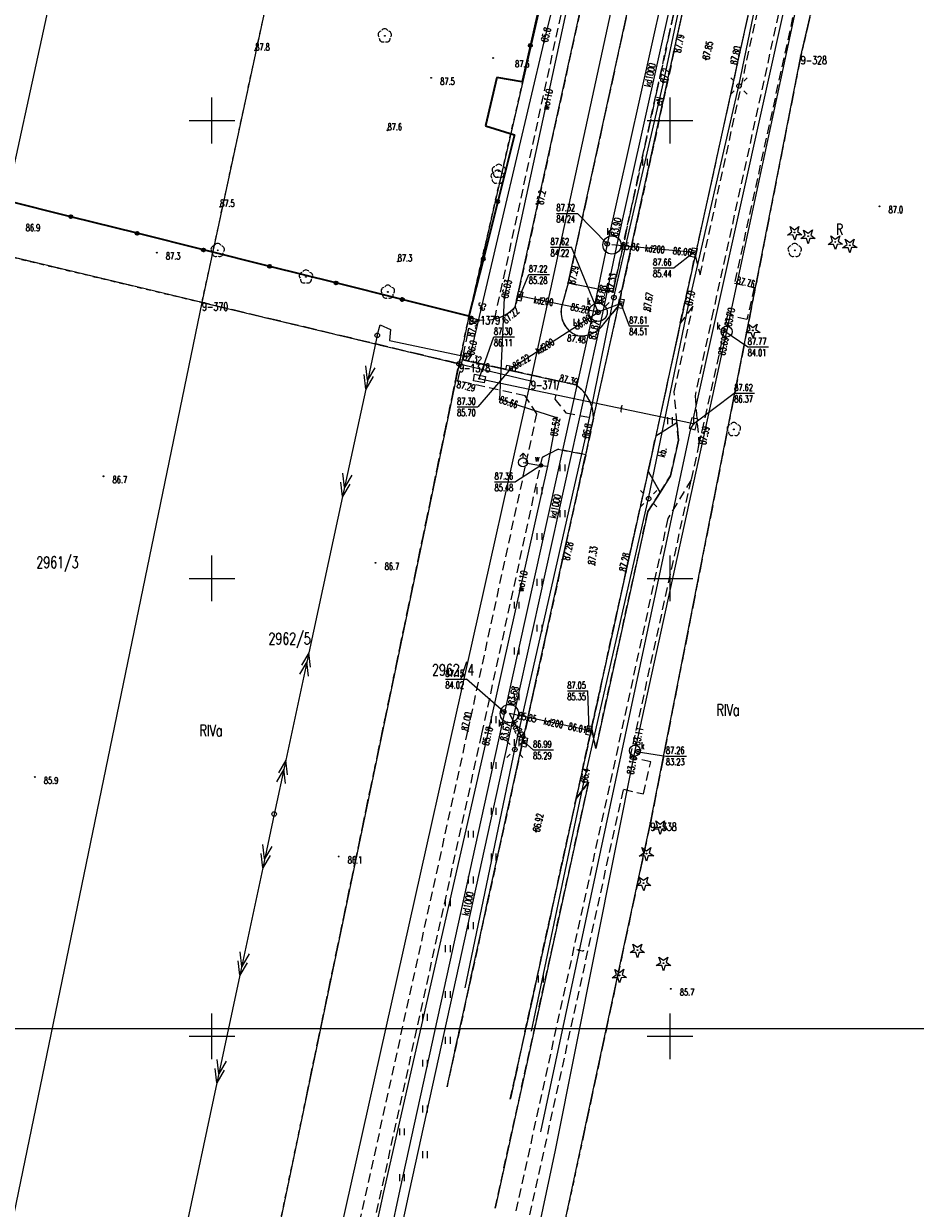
# Model space of a CAD drawing. Header units: metres. Extents: x 7427346 to 7428402, y 5774471 to 5775252.
# Tile 18 of 24: x 7427879 to 7427977, y 5774731 to 5774861. Entities that reach past the tile are written whole.
import ezdxf
from ezdxf.enums import TextEntityAlignment as Align

# ---------------------------------------------------------------- set-up
doc = ezdxf.new("R2010")
doc.units = ezdxf.units.M
doc.header["$MEASUREMENT"] = 0
for name, pattern in [('1', [0]), ('2_14', [1, -1]), ('2_OTKC', [1.5, 1, -0.5]), ('2_OTKG', [1.5, 1, -0.5]), ('2_OTKJ', [2, 1.5, -0.5]), ('2_OTKK', [0]), ('2_OTKU', [2, 1.5, -0.5]), ('2_OTZI', [1.5, 1, -0.5]), ('2_OTZT', [1.5, 1, -0.5]), ('4_SUEP_A', [0]), ('4_SUKP', [0]), ('4_SUPK', [0]), ('4_SUTP_A', [0]), ('4_SUWP', [0]), ('GDE', [0]), ('GUK', [2, 1.5, -0.5]), ('GUZ', [1, 0.5, -0.5])]:
    doc.linetypes.add(name, pattern=pattern)
doc.layers.get('0').update_dxf_attribs({"color": 250, "linetype": 'CONTINUOUS', "lineweight": 100})
for name, color, linetype, lineweight in [('Dzialki', 7, 'GDE', 18), ('Kontury', 3, 'GUK', 18), ('Numery_dzialek', 7, 'CONTINUOUS', 13), ('Numery_konturow', 3, 'CONTINUOUS', 13), ('Numery_punktow', 7, 'CONTINUOUS', 9), ('Numery_uzytkow', 3, 'CONTINUOUS', 13), ('OTK_E_T_3', 7, 'CONTINUOUS', 0), ('OTK_L_0', 7, '2_OTKJ', 18), ('OTK_L_1', 7, '2_OTKK', 25), ('OTK_L_2', 7, '2_OTKC', 18), ('OTK_L_3', 7, '2_OTKG', 18), ('OTK_L_4', 7, '2_OTKU', 18), ('OTO_L_0', 7, 'CONTINUOUS', 35), ('OTR_T_0', 7, 'CONTINUOUS', 18), ('OTR_T_1', 7, 'CONTINUOUS', 18), ('OTZ_L_3', 7, '2_OTZT', 18), ('Podzial_sekcyjny_krzyze', 7, '1', 18), ('Punkty', 7, 'CONTINUOUS', 18), ('ramka', 7, 'CONTINUOUS', 0), ('SUE_T_3', 7, 'CONTINUOUS', 18), ('SUEP_E_T_0', 1, 'CONTINUOUS', 0), ('SUEP_L_0', 1, '4_SUEP_A', 18), ('SUER_T_0', 1, 'CONTINUOUS', 18), ('SUP_E_T_1', 7, 'CONTINUOUS', 0), ('SUP_L_1', 7, '4_SUPK', 18), ('SUP_T_2', 7, 'CONTINUOUS', 18), ('SUP_T_4', 7, 'CONTINUOUS', 18), ('SUW_E_T_2', 5, 'CONTINUOUS', 0), ('SUW_T_2', 5, 'CONTINUOUS', 18), ('SUW_T_5', 5, 'CONTINUOUS', 18), ('SUWP_E_T_0', 5, 'CONTINUOUS', 0), ('SUWP_L_0', 5, '4_SUWP', 18), ('SUWR_T_0', 5, 'CONTINUOUS', 18), ('Uzytki', 3, 'GUZ', 18)]:
    doc.layers.add(name, color=color, linetype=linetype, lineweight=lineweight)
for name, color, linetype, lineweight, true_color in [('OTZ_T_0', 7, 'CONTINUOUS', 18, 0x008000), ('OTZ_T_1', 7, 'CONTINUOUS', 18, 0x008000), ('SUK_T_1', 7, 'CONTINUOUS', 18, 0x803300), ('SUKP_E_T_0', 7, 'CONTINUOUS', 0, 0x803300), ('SUKP_L_0', 7, '4_SUKP', 18, 0x803300), ('SUKR_T_0', 7, 'CONTINUOUS', 18, 0x803300), ('SUTP_E_T_0', 7, 'CONTINUOUS', 0, 0xff9100), ('SUTP_L_0', 7, '4_SUTP_A', 18, 0xff9100), ('SUTR_T_0', 7, 'CONTINUOUS', 18, 0xff9100)]:
    doc.layers.add(name, color=color, linetype=linetype, lineweight=lineweight, true_color=true_color)
doc.styles.get("Standard").update_dxf_attribs({"font": 'Simplex.SHX', "width": 0.75})

# ---------------------------------------------------------------- blocks, each defined once
blk = doc.blocks.new('GRO')
at = {"linetype": 'Continuous'}
blk.add_circle((0, 0), 0.045, dxfattribs=at)
blk = doc.blocks.new('GRT')
at = {"linetype": 'Continuous'}
blk.add_circle((0, 0), 0.25, dxfattribs=at)
blk = doc.blocks.new('2_OTRN')
at = {"linetype": 'Continuous'}
blk.add_circle((0, 0), 0.045, dxfattribs=at)
blk = doc.blocks.new('2_OTRS')
at = {"linetype": 'Continuous'}
blk.add_circle((0, 0), 0.045, dxfattribs=at)
blk = doc.blocks.new('2_OTZT')
at = {"linetype": 'Continuous'}
for p, q in [((-0.2625, -0.375), (-0.2625, 0.375)), ((0.2625, -0.375), (0.2625, 0.375))]:
    blk.add_line(p, q, dxfattribs=at)
blk = doc.blocks.new('2_OTZG')
at = {"linetype": 'Continuous'}
for p, q in [((-0.78225, -0.26495), (-0.3012, 0.09375)), ((-0.3012, 0.09375), (-0.4937, 0.6621)), ((-0.4937, 0.6621), (-0.0039, 0.31545)), ((-0.0039, 0.31545), (0.4771, 0.67415)), ((0.4771, 0.67415), (0.2988, 0.1012)), ((0.2988, 0.1012), (0.7886, -0.24545)), ((-0.18225, -0.2575), (-0.78225, -0.26495)), ((0.01025, -0.82585), (-0.18225, -0.2575)), ((0.1886, -0.2529), (0.01025, -0.82585)), ((0.7886, -0.24545), (0.1886, -0.2529))]:
    blk.add_line(p, q, dxfattribs=at)
blk.add_circle((0, 0), 0.045, dxfattribs=at)
blk = doc.blocks.new('2_OTZL')
at = {"linetype": 'Continuous'}
blk.add_circle((0, 0), 0.045, dxfattribs=at)
for centre, start, end in [((-0.36, 0.12), 102.1445, 221.86), ((0, 0.38), 30.1401, 149.8599), ((0.36, 0.12), 318.14, 77.8555), ((-0.22, -0.3), 174.1482, 293.8542), ((0.22, -0.3), 246.1458, 5.8518)]:
    blk.add_arc(centre, 0.375, start, end, dxfattribs=at)
blk = doc.blocks.new('4_SUEO_W')
at = {"linetype": 'Continuous'}
for p, q in [((-0.53035, 0.53035), (-0.8839, 0.8839)), ((0.53035, 0.53035), (0.8839, 0.8839)), ((-0.53035, -0.53035), (-0.8839, -0.8839)), ((0.53035, -0.53035), (0.8839, -0.8839))]:
    blk.add_line(p, q, dxfattribs=at)
blk.add_circle((0, 0), 0.025, dxfattribs=at)
blk = doc.blocks.new('4_SUPP')
at = {"linetype": 'Continuous'}
blk.add_circle((0, 0), 0.25, dxfattribs=at)
blk = doc.blocks.new('4_SUPS')
at = {"linetype": 'Continuous'}
blk.add_circle((0, 0), 0.0625, dxfattribs=at)
blk = doc.blocks.new('4_SUKK')
at = {"linetype": 'Continuous'}
for p, q in [((-0.5, -0.25), (-0.5, 0.25)), ((-0.5, 0.25), (0.5, 0.25)), ((-0.175, 0.25), (-0.175, -0.25)), ((0.175, 0.25), (0.175, -0.25)), ((0.5, 0.25), (0.5, -0.25)), ((0.5, -0.25), (-0.5, -0.25))]:
    blk.add_line(p, q, dxfattribs=at)
blk = doc.blocks.new('4_SUPW')
at = {"linetype": 'Continuous'}
blk.add_circle((0, 0), 0.25, dxfattribs=at)
blk = doc.blocks.new('4_SUWH')
at = {"linetype": 'Continuous'}
for p, q in [((0, 1), (-0.35355, 0.64645)), ((0, 1), (0.35355, 0.64645)), ((0, 0.5), (0, 1))]:
    blk.add_line(p, q, dxfattribs=at)
blk.add_circle((0, 0), 0.5, dxfattribs=at)
blk = doc.blocks.new('4_SUWW')
at = {"linetype": 'Continuous'}
for radius in [0.2, 0.175, 0.15, 0.125, 0.1, 0.075, 0.05, 0.025, 0.00715]:
    blk.add_circle((0, 0), radius, dxfattribs=at)

msp = doc.modelspace()

# ---------------------------------------------------------------- linework, layer by layer
at = {"layer": 'Dzialki'}
for p, q in [((7427898.92, 5774830.13), (7427938.01, 5775011.65)), ((7427934.82, 5774821.56), (7427974.08, 5775002.78)), ((7427967.07, 5774998.8), (7427928.05, 5774828.63)), ((7427964.26, 5774857.04), (7427988.6, 5774960.28)), ((7427899.92, 5774943.48), (7427876.29, 5774835.53)), ((7427947.86, 5774773.32), (7427964.26, 5774857.04)), ((7427898.92, 5774830.13), (7427876.29, 5774835.53)), ((7427865.04, 5774665.73), (7427898.92, 5774830.13)), ((7427898.92, 5774830.13), (7427926.97, 5774823.43)), ((7427928.05, 5774828.63), (7427926.97, 5774823.43)), ((7427926.97, 5774823.43), (7427892.51, 5774657.94)), ((7427926.97, 5774823.43), (7427934.82, 5774821.56)), ((7427897.89, 5774656.42), (7427934.82, 5774821.56)), ((7427925.14, 5774667.25), (7427947.86, 5774773.32))]:
    msp.add_line(p, q, dxfattribs=at)
at = {"layer": 'Kontury'}
for p, q in [((7427967.1, 5774869.08), (7427964.26, 5774857.04)), ((7427964.26, 5774857.04), (7427947.86, 5774773.32)), ((7427926.97, 5774823.43), (7427876.29, 5774835.53)), ((7427910.24, 5774743.08), (7427926.97, 5774823.43)), ((7427947.86, 5774773.32), (7427940.25, 5774737.77))]:
    msp.add_line(p, q, dxfattribs=at)
at = {"layer": 'OTK_L_0', "linetype": '2_OTKJ'}
for p, q in [((7427950.42, 5774857.48), (7427964.79, 5774922.95)), ((7427952.44, 5774894.45), (7427938.87, 5774832.23)), ((7427961.9, 5774877.02), (7427957.3, 5774856.04)), ((7427944.38, 5774829.75), (7427950.42, 5774857.48)), ((7427957.3, 5774856.04), (7427952.73, 5774835.26)), ((7427952.73, 5774835.26), (7427951.11, 5774827.86)), ((7427941.65, 5774817.5), (7427944.38, 5774829.75)), ((7427927.35, 5774823.87), (7427928.26, 5774828.48)), ((7427951.11, 5774827.86), (7427948.44, 5774815.56)), ((7427937.87, 5774821.54), (7427927.35, 5774823.87)), ((7427948.44, 5774815.56), (7427947.61, 5774811.7)), ((7427938.27, 5774802.07), (7427940.79, 5774813.51)), ((7427947.61, 5774811.7), (7427945.17, 5774800.71)), ((7427925.67, 5774744.5), (7427938.27, 5774802.07)), ((7427945.17, 5774800.71), (7427941.44, 5774783.68)), ((7427941.44, 5774783.68), (7427939.75, 5774775.95)), ((7427939.75, 5774775.95), (7427932.56, 5774743.13))]:
    msp.add_line(p, q, dxfattribs=at)
at = {"layer": 'OTK_L_0', "linetype": '2_14'}
for p, q in [((7427933.11, 5774829.66), (7427947.52, 5774895.45)), ((7427938.87, 5774832.23), (7427938.22, 5774829.9)), ((7427942.78, 5774827.81), (7427944.38, 5774829.75)), ((7427939.74, 5774821.09), (7427937.87, 5774821.54)), ((7427940.79, 5774813.51), (7427941.65, 5774817.5))]:
    msp.add_line(p, q, dxfattribs=at)
at = {"layer": 'OTK_L_0', "linetype": '2_OTKJ'}
for centre, radius, start, end in [((7427929.82, 5774832.63), 4.43, 249.3767, 317.9719), ((7427940.29, 5774829.49), 3, 261.353, 326.0284)]:
    msp.add_arc(centre, radius, start, end, dxfattribs=at)
at = {"layer": 'OTK_L_0', "linetype": '2_14'}
for centre, radius, start, end in [((7427940.84, 5774829.08), 2.75, 162.6385, 248.5774), ((7427937.34, 5774817.51), 4.31, 359.8656, 56.1633)]:
    msp.add_arc(centre, radius, start, end, dxfattribs=at)
at = {"layer": 'OTK_L_1', "linetype": '2_OTKK'}
for p, q in [((7427950.42, 5774857.48), (7427964.79, 5774922.95)), ((7427961.9, 5774877.02), (7427957.3, 5774856.04)), ((7427944.38, 5774829.75), (7427950.42, 5774857.48)), ((7427957.3, 5774856.04), (7427952.73, 5774835.26)), ((7427952.73, 5774835.26), (7427951.11, 5774827.86)), ((7427941.65, 5774817.5), (7427944.38, 5774829.75)), ((7427951.11, 5774827.86), (7427948.44, 5774815.56)), ((7427940.79, 5774813.51), (7427941.65, 5774817.5)), ((7427948.44, 5774815.56), (7427947.61, 5774811.7)), ((7427938.27, 5774802.07), (7427940.79, 5774813.51)), ((7427947.61, 5774811.7), (7427945.17, 5774800.71)), ((7427925.67, 5774744.5), (7427938.27, 5774802.07)), ((7427945.17, 5774800.71), (7427941.44, 5774783.68)), ((7427941.44, 5774783.68), (7427939.75, 5774775.95)), ((7427939.75, 5774775.95), (7427932.56, 5774743.13))]:
    msp.add_line(p, q, dxfattribs=at)
at = {"layer": 'OTK_L_2', "linetype": '2_OTKC'}
for p, q in [((7427930.86, 5774828.32), (7427945.64, 5774896.08)), ((7427947.52, 5774895.45), (7427933.11, 5774829.66)), ((7427965.36, 5774877.76), (7427954.71, 5774829.18)), ((7427966.9, 5774877.36), (7427957.03, 5774832.25)), ((7427957.03, 5774832.25), (7427959.16, 5774831.75)), ((7427959.16, 5774831.75), (7427958.38, 5774828.26)), ((7427954.71, 5774829.18), (7427952.72, 5774819.92)), ((7427956.28, 5774828.77), (7427953.15, 5774814.71)), ((7427958.38, 5774828.26), (7427956.28, 5774828.77)), ((7427926.83, 5774821.56), (7427927.35, 5774823.87)), ((7427934.18, 5774819.95), (7427926.83, 5774821.56)), ((7427937.87, 5774821.54), (7427937.43, 5774819.58)), ((7427935.46, 5774817.96), (7427934.18, 5774819.95)), ((7427937.43, 5774819.58), (7427938.63, 5774818.09)), ((7427952.72, 5774819.92), (7427953.15, 5774814.71)), ((7427927.93, 5774783.31), (7427935.46, 5774817.96)), ((7427938.63, 5774818.09), (7427941.65, 5774817.5)), ((7427941.65, 5774817.5), (7427940.79, 5774813.51)), ((7427937.77, 5774814.1), (7427936.06, 5774813.25)), ((7427940.79, 5774813.51), (7427937.77, 5774814.1)), ((7427929.46, 5774783.01), (7427936.06, 5774813.25)), ((7427945.66, 5774780.45), (7427952.3, 5774810.78)), ((7427952.3, 5774810.78), (7427949.76, 5774806.54)), ((7427949.76, 5774806.54), (7427943.38, 5774777.34)), ((7427913.22, 5774716.45), (7427927.93, 5774783.31)), ((7427914.74, 5774716.1), (7427929.46, 5774783.01)), ((7427947.89, 5774779.97), (7427945.66, 5774780.45)), ((7427947.09, 5774776.47), (7427947.89, 5774779.97)), ((7427943.38, 5774777.34), (7427933.16, 5774730.88)), ((7427934.71, 5774730.52), (7427944.91, 5774776.97)), ((7427944.91, 5774776.97), (7427947.09, 5774776.47))]:
    msp.add_line(p, q, dxfattribs=at)
at = {"layer": 'OTK_L_2', "linetype": '2_14'}
msp.add_line((7427927.35, 5774823.87), (7427937.87, 5774821.54), dxfattribs=at)
msp.add_arc((7427929.82, 5774832.63), 4.43, 283.5804, 317.9719, dxfattribs=at)
at = {"layer": 'OTK_L_3', "linetype": '2_OTKG'}
for p, q in [((7427953.27, 5774833.15), (7427963.11, 5774878.24)), ((7427965.36, 5774877.76), (7427954.71, 5774829.18)), ((7427951.11, 5774827.86), (7427952.73, 5774835.26)), ((7427952.73, 5774835.26), (7427953.27, 5774833.15)), ((7427950.45, 5774820.38), (7427952.5, 5774829.73)), ((7427952.5, 5774829.73), (7427951.11, 5774827.86)), ((7427954.71, 5774829.18), (7427952.72, 5774819.92)), ((7427950.75, 5774817.01), (7427950.45, 5774820.38)), ((7427952.72, 5774819.92), (7427953.15, 5774814.71)), ((7427950.9, 5774815.08), (7427950.75, 5774817.01)), ((7427950.04, 5774811.19), (7427950.9, 5774815.08)), ((7427953.15, 5774814.71), (7427952.3, 5774810.78)), ((7427948.9, 5774809.37), (7427950.04, 5774811.19)), ((7427952.3, 5774810.78), (7427949.76, 5774806.54)), ((7427947.58, 5774807.29), (7427948.9, 5774809.37)), ((7427941.89, 5774781.41), (7427947.58, 5774807.29)), ((7427949.76, 5774806.54), (7427943.38, 5774777.34)), ((7427939.75, 5774775.95), (7427941.44, 5774783.68)), ((7427941.44, 5774783.68), (7427941.89, 5774781.41)), ((7427930.91, 5774731.25), (7427941.11, 5774777.76)), ((7427941.11, 5774777.76), (7427939.75, 5774775.95)), ((7427943.38, 5774777.34), (7427933.16, 5774730.88))]:
    msp.add_line(p, q, dxfattribs=at)
at = {"layer": 'OTK_L_4', "linetype": '2_14'}
for p, q in [((7427938.87, 5774832.23), (7427952.44, 5774894.45)), ((7427950.75, 5774817.01), (7427950.9, 5774815.08)), ((7427950.9, 5774815.08), (7427950.04, 5774811.19)), ((7427950.04, 5774811.19), (7427948.9, 5774809.37))]:
    msp.add_line(p, q, dxfattribs=at)
at = {"layer": 'OTK_L_4', "linetype": '2_OTKU'}
for p, q in [((7427957.26, 5774893.16), (7427943.76, 5774831.25)), ((7427943.76, 5774831.25), (7427938.87, 5774832.23)), ((7427948.44, 5774815.56), (7427950.75, 5774817.01)), ((7427947.61, 5774811.7), (7427948.44, 5774815.56)), ((7427948.9, 5774809.37), (7427947.61, 5774811.7))]:
    msp.add_line(p, q, dxfattribs=at)
at = {"layer": 'OTO_L_0'}
for p, q in [((7427936.41, 5774865.51), (7427934.75, 5774858.2)), ((7427934.75, 5774858.2), (7427933.84, 5774854.21)), ((7427931.09, 5774854.69), (7427929.87, 5774849.4)), ((7427933.84, 5774854.21), (7427931.09, 5774854.69)), ((7427929.87, 5774849.4), (7427933.02, 5774848.43)), ((7427933.02, 5774848.43), (7427931.19, 5774841.16)), ((7427884.6, 5774839.49), (7427877.37, 5774841.3)), ((7427931.19, 5774841.16), (7427929.62, 5774834.89)), ((7427891.84, 5774837.68), (7427884.6, 5774839.49)), ((7427899.07, 5774835.87), (7427891.84, 5774837.68)), ((7427906.31, 5774834.07), (7427899.07, 5774835.87)), ((7427929.62, 5774834.89), (7427928.05, 5774828.63)), ((7427913.54, 5774832.26), (7427906.31, 5774834.07)), ((7427920.77, 5774830.45), (7427913.54, 5774832.26)), ((7427928.05, 5774828.63), (7427920.77, 5774830.45))]:
    msp.add_line(p, q, dxfattribs=at)
for centre in [(7427934.75, 5774858.2), (7427931.19, 5774841.16), (7427884.6, 5774839.49), (7427891.84, 5774837.68), (7427899.07, 5774835.87), (7427929.62, 5774834.89), (7427906.31, 5774834.07), (7427913.54, 5774832.26), (7427920.77, 5774830.45)]:
    msp.add_circle(centre, 0.17, dxfattribs=at)
at = {"layer": 'OTZ_L_3', "linetype": '2_OTZI'}
for p, q in [((7427950.42, 5774857.48), (7427964.79, 5774922.95)), ((7427943.76, 5774831.25), (7427957.26, 5774893.16)), ((7427950.42, 5774857.48), (7427944.38, 5774829.75)), ((7427938.87, 5774832.23), (7427938.22, 5774829.9)), ((7427942.78, 5774827.81), (7427944.38, 5774829.75)), ((7427950.45, 5774820.38), (7427952.5, 5774829.73)), ((7427952.5, 5774829.73), (7427951.11, 5774827.86)), ((7427951.11, 5774827.86), (7427948.44, 5774815.56)), ((7427937.87, 5774821.54), (7427937.43, 5774819.58)), ((7427939.74, 5774821.09), (7427937.87, 5774821.54)), ((7427950.75, 5774817.01), (7427950.45, 5774820.38)), ((7427937.43, 5774819.58), (7427938.63, 5774818.09)), ((7427938.63, 5774818.09), (7427941.65, 5774817.5)), ((7427936.06, 5774813.25), (7427937.77, 5774814.1)), ((7427937.77, 5774814.1), (7427940.79, 5774813.51)), ((7427929.46, 5774783.01), (7427936.06, 5774813.25)), ((7427940.79, 5774813.51), (7427938.27, 5774802.07)), ((7427945.17, 5774800.71), (7427947.61, 5774811.7)), ((7427938.27, 5774802.07), (7427925.67, 5774744.5)), ((7427941.44, 5774783.68), (7427945.17, 5774800.71)), ((7427914.74, 5774716.1), (7427929.46, 5774783.01)), ((7427932.56, 5774743.13), (7427939.75, 5774775.95))]:
    msp.add_line(p, q, dxfattribs=at)
at = {"layer": 'OTZ_L_3', "linetype": '2_14'}
for p, q in [((7427943.76, 5774831.25), (7427938.87, 5774832.23)), ((7427948.44, 5774815.56), (7427950.75, 5774817.01)), ((7427947.61, 5774811.7), (7427948.9, 5774809.37)), ((7427948.9, 5774809.37), (7427947.58, 5774807.29)), ((7427947.58, 5774807.29), (7427941.89, 5774781.41)), ((7427941.89, 5774781.41), (7427941.44, 5774783.68)), ((7427941.11, 5774777.76), (7427930.91, 5774731.25)), ((7427939.75, 5774775.95), (7427941.11, 5774777.76))]:
    msp.add_line(p, q, dxfattribs=at)
at = {"layer": 'OTZ_L_3', "linetype": '2_OTZI'}
for centre, radius, start, end in [((7427940.84, 5774829.08), 2.75, 162.6385, 248.5774), ((7427940.29, 5774829.49), 3, 261.353, 326.0284), ((7427937.34, 5774817.51), 4.31, 359.8656, 56.1633)]:
    msp.add_arc(centre, radius, start, end, dxfattribs=at)
at = {"layer": 'Podzial_sekcyjny_krzyze'}
for p, q in [((7427900, 5774847.5), (7427900, 5774852.5)), ((7427950, 5774847.5), (7427950, 5774852.5)), ((7427897.5, 5774850), (7427902.5, 5774850)), ((7427947.5, 5774850), (7427952.5, 5774850)), ((7427900, 5774797.5), (7427900, 5774802.5)), ((7427950, 5774797.5), (7427950, 5774802.5)), ((7427897.5, 5774800), (7427902.5, 5774800)), ((7427947.5, 5774800), (7427952.5, 5774800)), ((7427900, 5774747.5), (7427900, 5774752.5)), ((7427950, 5774747.5), (7427950, 5774752.5)), ((7427897.5, 5774750), (7427902.5, 5774750)), ((7427947.5, 5774750), (7427952.5, 5774750))]:
    msp.add_line(p, q, dxfattribs=at)
at = {"layer": 'ramka', "linetype": 'Continuous'}
msp.add_lwpolyline([(7427737.76, 5774960.82), (7428034.76, 5774960.82), (7428034.76, 5774750.82), (7427737.76, 5774750.82), (7427737.76, 5774960.82)], dxfattribs=at)
at = {"layer": 'SUEP_L_0', "linetype": '4_SUEP_A'}
for p, q in [((7427949.27, 5774854.16), (7427954.94, 5774880.92)), ((7427957.52, 5774853.77), (7427962.87, 5774879.88)), ((7427936.26, 5774858.6), (7427939.42, 5774871.41)), ((7427931.78, 5774839.59), (7427936.26, 5774858.6)), ((7427943.87, 5774830.66), (7427949.27, 5774854.16)), ((7427952.02, 5774829.83), (7427957.52, 5774853.77)), ((7427928.21, 5774824.42), (7427931.78, 5774839.59)), ((7427940.77, 5774815.34), (7427943.87, 5774830.66)), ((7427947.66, 5774808.71), (7427952.02, 5774829.83)), ((7427918.04, 5774826.54), (7427916.78, 5774820.67)), ((7427918.04, 5774826.54), (7427918.36, 5774827.7)), ((7427918.36, 5774827.7), (7427919.48, 5774827.18)), ((7427919.48, 5774827.18), (7427919.38, 5774825.96)), ((7427919.38, 5774825.96), (7427927.87, 5774824.18)), ((7427927.87, 5774824.18), (7427928.21, 5774824.42)), ((7427916.99, 5774821.65), (7427916.81, 5774823.22)), ((7427917.79, 5774823.01), (7427916.99, 5774821.65)), ((7427916.78, 5774820.67), (7427916.6, 5774822.25)), ((7427917.58, 5774822.04), (7427916.78, 5774820.67)), ((7427916.78, 5774820.67), (7427914.25, 5774808.94)), ((7427933.06, 5774781.32), (7427940.77, 5774815.34)), ((7427914.46, 5774809.92), (7427914.29, 5774811.49)), ((7427915.27, 5774811.28), (7427914.46, 5774809.92)), ((7427914.25, 5774808.94), (7427914.08, 5774810.51)), ((7427915.06, 5774810.3), (7427914.25, 5774808.94)), ((7427914.25, 5774808.94), (7427910.58, 5774791.87)), ((7427940.57, 5774777.73), (7427947.66, 5774808.71)), ((7427910.58, 5774791.87), (7427908.05, 5774780.14)), ((7427910.58, 5774791.87), (7427909.77, 5774790.51)), ((7427910.75, 5774790.3), (7427910.58, 5774791.87)), ((7427910.37, 5774790.89), (7427909.56, 5774789.53)), ((7427910.54, 5774789.32), (7427910.37, 5774790.89)), ((7427927.64, 5774755.31), (7427933.06, 5774781.32)), ((7427908.05, 5774780.14), (7427906.79, 5774774.27)), ((7427908.05, 5774780.14), (7427907.25, 5774778.77)), ((7427908.23, 5774778.56), (7427908.05, 5774780.14)), ((7427907.84, 5774779.16), (7427907.04, 5774777.8)), ((7427908.02, 5774777.59), (7427907.84, 5774779.16)), ((7427934.88, 5774750.57), (7427940.57, 5774777.73)), ((7427906.79, 5774774.27), (7427905.54, 5774768.4)), ((7427905.75, 5774769.38), (7427905.57, 5774770.95)), ((7427905.54, 5774768.4), (7427905.36, 5774769.97)), ((7427906.34, 5774769.76), (7427905.54, 5774768.4)), ((7427906.55, 5774770.74), (7427905.75, 5774769.38)), ((7427905.54, 5774768.4), (7427903.04, 5774756.67)), ((7427903.04, 5774756.67), (7427902.86, 5774758.24)), ((7427903.84, 5774758.03), (7427903.04, 5774756.67)), ((7427903.25, 5774757.64), (7427903.07, 5774759.21)), ((7427904.05, 5774759.01), (7427903.25, 5774757.64)), ((7427903.04, 5774756.67), (7427900.54, 5774744.93)), ((7427900.54, 5774744.93), (7427900.36, 5774746.5)), ((7427900.75, 5774745.91), (7427900.57, 5774747.48)), ((7427901.55, 5774747.27), (7427900.75, 5774745.91)), ((7427901.34, 5774746.29), (7427900.54, 5774744.93)), ((7427900.54, 5774744.93), (7427895.7, 5774722.25))]:
    msp.add_line(p, q, dxfattribs=at)
at = {"layer": 'SUKP_L_0', "linetype": '4_SUKP'}
for p, q in [((7427969.38, 5774888.67), (7427956.17, 5774826.95)), ((7427943.17, 5774836.51), (7427950.44, 5774869.23)), ((7427951.42, 5774869.01), (7427944.15, 5774836.31)), ((7427941.65, 5774829.16), (7427943.17, 5774836.51)), ((7427944.15, 5774836.31), (7427942.63, 5774828.96)), ((7427952.59, 5774835.57), (7427943.66, 5774836.41)), ((7427942.14, 5774829.06), (7427933.59, 5774830.81)), ((7427931.97, 5774785.35), (7427941.65, 5774829.16)), ((7427944.64, 5774830), (7427942.14, 5774829.06)), ((7427932.62, 5774822.92), (7427942.14, 5774829.06)), ((7427942.63, 5774828.96), (7427932.95, 5774785.13)), ((7427956.17, 5774826.95), (7427946.16, 5774781.2)), ((7427920.56, 5774733.29), (7427931.97, 5774785.35)), ((7427934.1, 5774782.12), (7427932.46, 5774785.24)), ((7427941.16, 5774783.4), (7427932.46, 5774785.24)), ((7427932.95, 5774785.13), (7427921.54, 5774733.07)), ((7427946.16, 5774781.2), (7427937.45, 5774737.56)), ((7427937.45, 5774737.56), (7427922.21, 5774665.8)), ((7427910.23, 5774685.41), (7427920.56, 5774733.29)), ((7427921.54, 5774733.07), (7427911.21, 5774685.19))]:
    msp.add_line(p, q, dxfattribs=at)
at = {"layer": 'SUKR_T_0', "linetype": 'Continuous', "lineweight": 0}
for p, q in [((7427937.6, 5774839.86), (7427939.9, 5774839.86)), ((7427943.13, 5774836.53), (7427939.9, 5774839.86)), ((7427936.96, 5774836.16), (7427939.24, 5774836.16)), ((7427942.14, 5774829.06), (7427939.24, 5774836.16)), ((7427952.59, 5774835.57), (7427950.45, 5774833.9)), ((7427933.59, 5774830.81), (7427934.59, 5774833.18)), ((7427934.59, 5774833.18), (7427936.84, 5774833.18)), ((7427948.14, 5774833.9), (7427950.45, 5774833.9)), ((7427944.64, 5774830), (7427945.54, 5774827.57)), ((7427945.54, 5774827.57), (7427947.69, 5774827.57)), ((7427955.85, 5774827.07), (7427958.48, 5774825.27)), ((7427958.48, 5774825.27), (7427960.73, 5774825.27)), ((7427932.62, 5774822.92), (7427929.01, 5774818.72)), ((7427926.76, 5774818.72), (7427929.01, 5774818.72)), ((7427925.49, 5774788.99), (7427927.77, 5774788.99)), ((7427931.84, 5774785.42), (7427927.77, 5774788.99)), ((7427938.79, 5774787.71), (7427941.04, 5774787.71)), ((7427941.16, 5774783.4), (7427941.04, 5774787.71)), ((7427934.1, 5774782.12), (7427935.05, 5774781.27)), ((7427935.05, 5774781.27), (7427937.28, 5774781.27)), ((7427946.5, 5774781.08), (7427949.55, 5774780.59)), ((7427949.55, 5774780.59), (7427951.8, 5774780.59))]:
    msp.add_line(p, q, dxfattribs=at)
at = {"layer": 'SUP_L_1', "linetype": '4_SUPK'}
for p, q in [((7427928.55, 5774821.59), (7427928.67, 5774822.3)), ((7427929.71, 5774821.34), (7427928.55, 5774821.59)), ((7427928.67, 5774822.3), (7427929.86, 5774822.04)), ((7427929.86, 5774822.04), (7427929.71, 5774821.34)), ((7427952.36, 5774817.54), (7427952.07, 5774816.42)), ((7427953.03, 5774817.38), (7427952.36, 5774817.54)), ((7427952.07, 5774816.42), (7427952.72, 5774816.22)), ((7427952.72, 5774816.22), (7427953.03, 5774817.38))]:
    msp.add_line(p, q, dxfattribs=at)
for centre, radius in [((7427943.66, 5774836.41), 1), ((7427942.14, 5774829.06), 1), ((7427956.17, 5774826.95), 0.6), ((7427932.46, 5774785.24), 1), ((7427946.16, 5774781.2), 0.6)]:
    msp.add_circle(centre, radius, dxfattribs=at)
at = {"layer": 'SUTP_L_0', "linetype": '4_SUTP_A'}
for p, q in [((7427952.54, 5774817.5), (7427971.61, 5774903.34)), ((7427929.18, 5774821.81), (7427929.79, 5774821.69)), ((7427929.79, 5774821.69), (7427952.21, 5774816.98)), ((7427952.54, 5774817.5), (7427952.55, 5774816.89)), ((7427952.24, 5774816.37), (7427935.87, 5774739.56)), ((7427952.21, 5774816.98), (7427952.55, 5774816.89)), ((7427952.55, 5774816.89), (7427952.24, 5774816.37))]:
    msp.add_line(p, q, dxfattribs=at)
at = {"layer": 'SUTR_T_0', "linetype": 'Continuous', "lineweight": 0}
for p, q in [((7427929.18, 5774821.81), (7427930.78, 5774826.36)), ((7427930.78, 5774826.36), (7427933.03, 5774826.36)), ((7427952.55, 5774816.89), (7427957.01, 5774820.22)), ((7427957.01, 5774820.22), (7427959.23, 5774820.22))]:
    msp.add_line(p, q, dxfattribs=at)
at = {"layer": 'SUWP_L_0', "linetype": '4_SUWP'}
for p, q in [((7427931.94, 5774830.63), (7427939.19, 5774864.22)), ((7427931.43, 5774819.55), (7427931.94, 5774830.63)), ((7427937.64, 5774817.55), (7427931.43, 5774819.55)), ((7427936.65, 5774812.25), (7427937.64, 5774817.55)), ((7427933.95, 5774812.67), (7427935.91, 5774812.33)), ((7427935.91, 5774812.33), (7427936.65, 5774812.25)), ((7427930.28, 5774783.75), (7427936.65, 5774812.25)), ((7427918.73, 5774732.85), (7427930.28, 5774783.75)), ((7427910.69, 5774695.96), (7427918.73, 5774732.85))]:
    msp.add_line(p, q, dxfattribs=at)
at = {"layer": 'SUWR_T_0', "linetype": 'Continuous', "lineweight": 0}
for p in [(7427935.91, 5774812.33), (7427930.85, 5774810.54)]:
    msp.add_line(p, (7427933.13, 5774810.54), dxfattribs=at)
at = {"layer": 'Uzytki'}
for p, q in [((7427928.05, 5774828.63), (7427964.84, 5774989.04)), ((7427988.6, 5774960.28), (7427964.26, 5774857.04)), ((7427898.92, 5774830.13), (7427913.7, 5774898.78)), ((7427964.26, 5774857.04), (7427947.86, 5774773.32)), ((7427876.29, 5774835.53), (7427898.92, 5774830.13)), ((7427898.92, 5774830.13), (7427926.97, 5774823.43)), ((7427926.97, 5774823.43), (7427928.05, 5774828.63)), ((7427892.51, 5774657.94), (7427926.97, 5774823.43)), ((7427947.86, 5774773.32), (7427925.14, 5774667.25))]:
    msp.add_line(p, q, dxfattribs=at)

# ---------------------------------------------------------------- block references
at = {"layer": 'OTR_T_0'}
for p in [(7427950.42, 5774857.48), (7427953.89, 5774856.67), (7427957.3, 5774856.04), (7427938.87, 5774832.23), (7427959.16, 5774831.75), (7427943.76, 5774831.25), (7427933.11, 5774829.66), (7427947.82, 5774829.16), (7427928.26, 5774828.48), (7427939.84, 5774826.52), (7427927.35, 5774823.87), (7427926.83, 5774821.56), (7427937.87, 5774821.54), (7427953.15, 5774814.71), (7427938.27, 5774802.07), (7427941.77, 5774801.46), (7427945.17, 5774800.71), (7427927.93, 5774783.31), (7427935.38, 5774772.35)]:
    msp.add_blockref('2_OTRS', p, dxfattribs=at)
at = {"layer": 'OTR_T_1'}
for p in [(7427904.73, 5774857.66), (7427930.7, 5774856.82), (7427923.92, 5774854.65), (7427919.17, 5774848.93), (7427935.43, 5774840.89), (7427900.9, 5774840.58), (7427972.85, 5774840.63), (7427893.98, 5774835.57), (7427920.28, 5774834.61), (7427888.16, 5774811.15), (7427917.86, 5774801.7), (7427880.66, 5774778.31), (7427913.83, 5774769.63), (7427950.07, 5774755.19)]:
    msp.add_blockref('2_OTRN', p, dxfattribs=at)
at = {"layer": 'OTZ_L_3'}
for p in [(7427947.29, 5774845.45), (7427942.29, 5774830.45), (7427939.79, 5774827.95), (7427950, 5774817.23), (7427938.27, 5774812.07), (7427935.77, 5774809.57), (7427938.27, 5774807.07), (7427935.77, 5774804.57), (7427935.77, 5774799.57), (7427933.27, 5774797.07), (7427935.77, 5774794.57), (7427933.27, 5774792.07), (7427933.27, 5774787.07), (7427930.77, 5774784.57), (7427933.27, 5774782.07), (7427930.77, 5774779.57), (7427930.77, 5774774.57), (7427928.27, 5774772.07), (7427930.77, 5774769.57), (7427928.27, 5774767.07), (7427925.77, 5774764.57), (7427928.27, 5774762.07), (7427925.77, 5774759.57), (7427935.91, 5774756.25), (7427925.77, 5774754.57), (7427923.27, 5774752.07), (7427925.77, 5774749.57), (7427923.27, 5774747.07), (7427923.27, 5774742.07), (7427920.77, 5774739.57), (7427923.27, 5774737.07), (7427920.77, 5774734.57)]:
    msp.add_blockref('2_OTZT', p, dxfattribs=at)
at = {"layer": 'OTZ_T_0'}
for p in [(7427918.86, 5774859.25), (7427931.31, 5774844.47), (7427931.19, 5774843.82), (7427900.63, 5774835.82), (7427963.6, 5774835.82), (7427910.26, 5774832.93), (7427919.2, 5774831.28), (7427956.96, 5774816.27)]:
    msp.add_blockref('2_OTZL', p, dxfattribs=at)
at = {"layer": 'OTZ_T_1'}
for p in [(7427963.59, 5774837.76), (7427965.06, 5774837.37), (7427968.03, 5774836.73), (7427969.61, 5774836.37), (7427959.04, 5774827.08), (7427948.92, 5774772.86), (7427947.42, 5774769.95), (7427947.11, 5774766.72), (7427946.43, 5774759.4), (7427949.28, 5774757.98), (7427944.47, 5774756.65)]:
    msp.add_blockref('2_OTZG', p, dxfattribs=at)
at = {"layer": 'Punkty'}
for name, p in [('GRO', (7427964.26, 5774857.04)), ('GRO', (7427898.92, 5774830.13)), ('GRO', (7427928.05, 5774828.63)), ('GRT', (7427926.97, 5774823.43)), ('GRO', (7427934.82, 5774821.56)), ('GRO', (7427947.86, 5774773.32))]:
    msp.add_blockref(name, p, dxfattribs=at)
at = {"layer": 'SUE_T_3'}
for name, p in [('4_SUEO_W', (7427957.52, 5774853.77)), ('4_SUPP', (7427957.52, 5774853.77)), ('4_SUEO_W', (7427943.87, 5774830.66)), ('4_SUPP', (7427943.87, 5774830.66)), ('4_SUEO_W', (7427947.66, 5774808.71)), ('4_SUPP', (7427947.66, 5774808.71)), ('4_SUEO_W', (7427933.06, 5774781.32)), ('4_SUPP', (7427933.06, 5774781.32))]:
    msp.add_blockref(name, p, dxfattribs=at)
at = {"layer": 'SUER_T_0'}
for p in [(7427936.26, 5774858.6), (7427949.27, 5774854.16), (7427952.02, 5774829.83), (7427928.21, 5774824.42), (7427940.77, 5774815.34), (7427940.57, 5774777.73)]:
    msp.add_blockref('4_SUPS', p, dxfattribs=at)
at = {"layer": 'SUK_T_1'}
for p, rotation in [((7427952.59, 5774835.57), 257.6860338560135), ((7427933.59, 5774830.81), 257.8842732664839), ((7427944.64, 5774830), 258.804798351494), ((7427932.62, 5774822.92), 347.943481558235), ((7427941.16, 5774783.4), 259.0379468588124), ((7427934.1, 5774782.12), 258.4637601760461)]:
    msp.add_blockref('4_SUKK', p, dxfattribs=dict(at, rotation=rotation))
at = {"layer": 'SUKR_T_0'}
for p in [(7427943.88, 5774837.39), (7427943.13, 5774836.53), (7427944.66, 5774836.32), (7427952.33, 5774835.59), (7427952.59, 5774835.57), (7427933.59, 5774830.81), (7427941.16, 5774829.26), (7427942.14, 5774829.06), (7427942.29, 5774830.04), (7427944.64, 5774830), (7427941.3, 5774828.52), (7427941.92, 5774828.08), (7427955.85, 5774827.07), (7427956.3, 5774827.54), (7427956.04, 5774826.36), (7427932.62, 5774822.92), (7427932.93, 5774823.12), (7427931.84, 5774785.42), (7427932.68, 5774786.22), (7427932.25, 5774784.26), (7427933.44, 5774785.03), (7427940.9, 5774783.45), (7427941.16, 5774783.4), (7427934.1, 5774782.12), (7427946.29, 5774781.79), (7427946.04, 5774780.61), (7427946.5, 5774781.08)]:
    msp.add_blockref('4_SUPS', p, dxfattribs=at)
at = {"layer": 'SUP_T_2'}
for p in [(7427918.04, 5774826.54), (7427906.79, 5774774.27)]:
    msp.add_blockref('4_SUPP', p, dxfattribs=at)
at = {"layer": 'SUP_T_4'}
for p in [(7427943.13, 5774836.53), (7427942.14, 5774829.06), (7427955.85, 5774827.07), (7427931.84, 5774785.42), (7427946.5, 5774781.08)]:
    msp.add_blockref('4_SUPW', p, dxfattribs=at)
at = {"layer": 'SUTR_T_0'}
for p in [(7427929.18, 5774821.81), (7427952.55, 5774816.89)]:
    msp.add_blockref('4_SUPS', p, dxfattribs=at)
at = {"layer": 'SUW_T_2'}
msp.add_blockref('4_SUWH', (7427933.95, 5774812.67), dxfattribs=at)
at = {"layer": 'SUW_T_5'}
msp.add_blockref('4_SUWW', (7427935.91, 5774812.33), dxfattribs=at)
at = {"layer": 'SUWR_T_0'}
for p in [(7427931.94, 5774830.63), (7427931.43, 5774819.55), (7427937.64, 5774817.55), (7427935.91, 5774812.33), (7427930.28, 5774783.75)]:
    msp.add_blockref('4_SUPS', p, dxfattribs=at)

# ---------------------------------------------------------------- texts
at = {"layer": 'Numery_dzialek', "width": 0.7}
for s, p in [('2961/3', (7427880.84, 5774802.38)), ('2962/5', (7427906.17, 5774794.06)), ('2962/4', (7427924.02, 5774790.64))]:
    msp.add_text(s, height=1.26, dxfattribs=at).set_placement(p, align=Align.TOP_LEFT)
at = {"layer": 'Numery_konturow', "width": 0.7}
for p in [(7427955.07, 5774786.27), (7427898.65, 5774784.02)]:
    msp.add_text('RIVa', height=1.26, dxfattribs=at).set_placement(p, align=Align.TOP_LEFT)
at = {"layer": 'Numery_punktow', "width": 0.7}
for s, p in [('9-328', (7427964.26, 5774857.04)), ('9-370', (7427898.92, 5774830.13)), ('9-1379', (7427928.05, 5774828.63)), ('9-1378', (7427926.97, 5774823.43)), ('9-371', (7427934.82, 5774821.56)), ('9-338', (7427947.86, 5774773.32))]:
    msp.add_text(s, height=0.9, dxfattribs=at).set_placement(p, align=Align.TOP_LEFT)
at = {"layer": 'Numery_uzytkow', "width": 0.7}
msp.add_text('R', height=1.17, dxfattribs=at).set_placement((7427968.14, 5774837.53))
at = {"layer": 'OTK_E_T_3', "lineweight": 9, "width": 0.7}
msp.add_text('kb.', height=0.75, rotation=76.8274, dxfattribs=at).set_placement((7427949.16, 5774813.77), align=Align.MIDDLE)
at = {"layer": 'OTR_T_0', "lineweight": 9, "width": 0.7}
for s, rotation, p in [('87.79', 79.0855, (7427950.42, 5774857.48)), ('87.29', 77.6966, (7427938.87, 5774832.23)), ('87.29', 347.6446, (7427926.83, 5774821.56)), ('87.59', 77.4496, (7427953.15, 5774814.71)), ('87.28', 77.5773, (7427938.27, 5774802.07))]:
    msp.add_text(s, height=0.75, rotation=rotation, dxfattribs=at).set_placement(p, align=Align.TOP_LEFT)
for s, rotation, p in [('87.85', 77.1656, (7427953.89, 5774856.67)), ('86.92', 77.3367, (7427935.38, 5774772.35))]:
    msp.add_text(s, height=0.75, rotation=rotation, dxfattribs=at).set_placement(p, align=Align.MIDDLE_LEFT)
for s, rotation, p in [('87.80', 77.6332, (7427957.3, 5774856.04)), ('87.33', 77.6987, (7427943.76, 5774831.25)), ('87.67', 80.2681, (7427947.82, 5774829.16)), ('87.32', 347.5116, (7427927.35, 5774823.87)), ('87.39', 346.4695, (7427937.87, 5774821.54)), ('87.33', 81.5228, (7427941.77, 5774801.46)), ('87.28', 77.4822, (7427945.17, 5774800.71)), ('87.00', 77.7393, (7427927.93, 5774783.31))]:
    msp.add_text(s, height=0.75, rotation=rotation, dxfattribs=at).set_placement(p)
msp.add_text('87.76', height=0.75, rotation=346.7895, dxfattribs=at).set_placement((7427959.16, 5774831.75), align=Align.RIGHT)
for s, rotation, p in [('87.22', 41.7936, (7427933.11, 5774829.66)), ('87.30', 78.8335, (7427928.26, 5774828.48))]:
    msp.add_text(s, height=0.75, rotation=rotation, dxfattribs=at).set_placement(p, align=Align.TOP_RIGHT)
msp.add_text('87.48', height=0.75, rotation=353.5677, dxfattribs=at).set_placement((7427939.84, 5774826.52), align=Align.TOP_CENTER)
at = {"layer": 'OTR_T_1', "lineweight": 9, "width": 0.7}
for s, p in [('87.8', (7427904.73, 5774857.66)), ('87.6', (7427919.17, 5774848.93)), ('87.5', (7427900.9, 5774840.58)), ('87.3', (7427920.28, 5774834.61))]:
    msp.add_text(s, height=0.75, dxfattribs=at).set_placement(p)
for s, p in [('87.6', (7427933.09, 5774856.56)), ('87.5', (7427924.92, 5774854.65)), ('87.0', (7427973.85, 5774840.63)), ('86.9', (7427879.69, 5774838.67)), ('87.3', (7427894.98, 5774835.57)), ('86.7', (7427889.16, 5774811.15)), ('86.7', (7427918.86, 5774801.7)), ('85.9', (7427881.66, 5774778.31)), ('86.1', (7427914.83, 5774769.63)), ('85.7', (7427951.07, 5774755.19))]:
    msp.add_text(s, height=0.75, dxfattribs=at).set_placement(p, align=Align.TOP_LEFT)
msp.add_text('87.2', height=0.75, rotation=79.83, dxfattribs=at).set_placement((7427935.43, 5774840.89), align=Align.TOP_LEFT)
at = {"layer": 'SUEP_E_T_0', "lineweight": 9, "width": 0.7}
for s, rotation, p in [('eN', 77.0588, (7427948.8, 5774852.12)), ('eS', 76.76, (7427929.45, 5774829.68))]:
    msp.add_text(s, height=0.75, rotation=rotation, dxfattribs=at).set_placement(p, align=Align.MIDDLE)
at = {"layer": 'SUER_T_0', "lineweight": 9, "width": 0.7}
for s, rotation, p in [('85.8', 76.14, (7427936.26, 5774858.6)), ('87.2', 78.0369, (7427949.27, 5774854.16)), ('87.0', 77.0613, (7427952.02, 5774829.83)), ('86.0', 76.76, (7427928.21, 5774824.42)), ('86.8', 78.5607, (7427940.77, 5774815.34)), ('86.4', 77.1094, (7427940.57, 5774777.73))]:
    msp.add_text(s, height=0.75, rotation=rotation, dxfattribs=at).set_placement(p, align=Align.MIDDLE_LEFT)
at = {"layer": 'SUKP_E_T_0', "lineweight": 9, "width": 0.7}
for s, rotation, p in [('kd1000', 77.4693, (7427947.79, 5774854.97)), ('kd200', 354.6263, (7427948.34, 5774835.97)), ('kd200', 351.9904, (7427936.19, 5774830.28)), ('kd200', 32.8203, (7427936.35, 5774825.33)), ('kd1000', 77.5432, (7427937.46, 5774807.88)), ('kd200', 297.7283, (7427933.46, 5774783.34)), ('kd200', 348.0582, (7427937.28, 5774784.22)), ('kd1000', 77.6379, (7427927.91, 5774764.48))]:
    msp.add_text(s, height=0.75, rotation=rotation, dxfattribs=at).set_placement(p, align=Align.MIDDLE)
at = {"layer": 'SUKR_T_0', "lineweight": 9, "width": 0.7}
for s, p in [('87.32', (7427937.6, 5774840.86)), ('84.24', (7427937.6, 5774839.61)), ('87.62', (7427936.96, 5774837.16)), ('84.22', (7427936.96, 5774835.91)), ('87.66', (7427948.14, 5774834.9)), ('87.22', (7427934.59, 5774834.18)), ('85.44', (7427948.14, 5774833.65)), ('85.28', (7427934.59, 5774832.93)), ('87.61', (7427945.54, 5774828.57)), ('84.51', (7427945.54, 5774827.32)), ('87.77', (7427958.48, 5774826.27)), ('84.01', (7427958.48, 5774825.02)), ('87.30', (7427926.76, 5774819.72)), ('85.70', (7427926.76, 5774818.47)), ('87.15', (7427925.49, 5774789.99)), ('84.02', (7427925.49, 5774788.74)), ('87.05', (7427938.79, 5774788.71)), ('85.35', (7427938.79, 5774787.46)), ('86.99', (7427935.05, 5774782.27)), ('87.26', (7427949.55, 5774781.59)), ('85.29', (7427935.05, 5774781.02)), ('83.23', (7427949.55, 5774780.34))]:
    msp.add_text(s, height=0.75, dxfattribs=at).set_placement(p, align=Align.TOP_LEFT)
for s, rotation, p in [('83.90', 77.4693, (7427943.88, 5774837.39)), ('85.86', 354.6263, (7427944.66, 5774836.32)), ('83.88', 76.938, (7427942.29, 5774830.04)), ('83.70', 77.9192, (7427956.3, 5774827.54)), ('86.22', 32.8203, (7427932.93, 5774823.12)), ('83.68', 77.5432, (7427932.68, 5774786.22)), ('85.85', 348.0582, (7427933.44, 5774785.03)), ('83.11', 77.6583, (7427946.29, 5774781.79))]:
    msp.add_text(s, height=0.75, rotation=rotation, dxfattribs=at).set_placement(p, align=Align.MIDDLE_LEFT)
for s, rotation, p in [('86.06', 354.6263, (7427952.33, 5774835.59)), ('85.28', 348.4326, (7427941.16, 5774829.26)), ('86.00', 32.8203, (7427941.3, 5774828.52)), ('83.87', 77.5432, (7427941.92, 5774828.08)), ('83.69', 77.6583, (7427956.04, 5774826.36)), ('83.67', 77.6379, (7427932.25, 5774784.26)), ('86.01', 348.0582, (7427940.9, 5774783.45)), ('83.10', 78.5738, (7427946.04, 5774780.61))]:
    msp.add_text(s, height=0.75, rotation=rotation, dxfattribs=at).set_placement(p, align=Align.MIDDLE_RIGHT)
at = {"layer": 'SUP_E_T_1', "lineweight": 9, "width": 0.7}
for p in [(7427943.09, 5774837.5), (7427940.93, 5774829.87), (7427955.1, 5774827.18), (7427931.26, 5774783.82), (7427946.81, 5774781.37)]:
    msp.add_text('k', height=0.75, dxfattribs=at).set_placement(p)
at = {"layer": 'SUTP_E_T_0', "lineweight": 9, "width": 0.7}
for rotation, p in [(348.141, (7427944.69, 5774818.56)), (77.6896, (7427940.2, 5774759.41))]:
    msp.add_text('t', height=0.75, rotation=rotation, dxfattribs=at).set_placement(p, align=Align.MIDDLE)
at = {"layer": 'SUTR_T_0', "lineweight": 9, "width": 0.7}
for s, p in [('87.30', (7427930.78, 5774827.36)), ('86.11', (7427930.78, 5774826.11)), ('87.62', (7427957.01, 5774821.22)), ('86.37', (7427957.01, 5774819.97))]:
    msp.add_text(s, height=0.75, dxfattribs=at).set_placement(p, align=Align.TOP_LEFT)
at = {"layer": 'SUW_E_T_2', "lineweight": 9, "width": 0.7}
msp.add_text('w', height=0.75, dxfattribs=at).set_placement((7427935.24, 5774812.75))
at = {"layer": 'SUWP_E_T_0', "lineweight": 9, "width": 0.7}
for rotation, p in [(77.8202, (7427936.62, 5774852.3)), (77.401, (7427933.85, 5774799.71))]:
    msp.add_text('wo110', height=0.75, rotation=rotation, dxfattribs=at).set_placement(p, align=Align.MIDDLE)
at = {"layer": 'SUWR_T_0', "lineweight": 9, "width": 0.7}
for s, rotation, p in [('86.03', 77.8202, (7427931.94, 5774830.63)), ('85.66', 342.1483, (7427931.43, 5774819.55))]:
    msp.add_text(s, height=0.75, rotation=rotation, dxfattribs=at).set_placement(p, align=Align.MIDDLE_LEFT)
for s, rotation, p in [('85.52', 80.2761, (7427937.64, 5774817.55)), ('85.18', 77.0846, (7427930.28, 5774783.75))]:
    msp.add_text(s, height=0.75, rotation=rotation, dxfattribs=at).set_placement(p, align=Align.MIDDLE_RIGHT)
for s, p in [('87.36', (7427930.85, 5774811.54)), ('85.48', (7427930.85, 5774810.29))]:
    msp.add_text(s, height=0.75, dxfattribs=at).set_placement(p, align=Align.TOP_LEFT)

doc.saveas('drawing.dxf')
